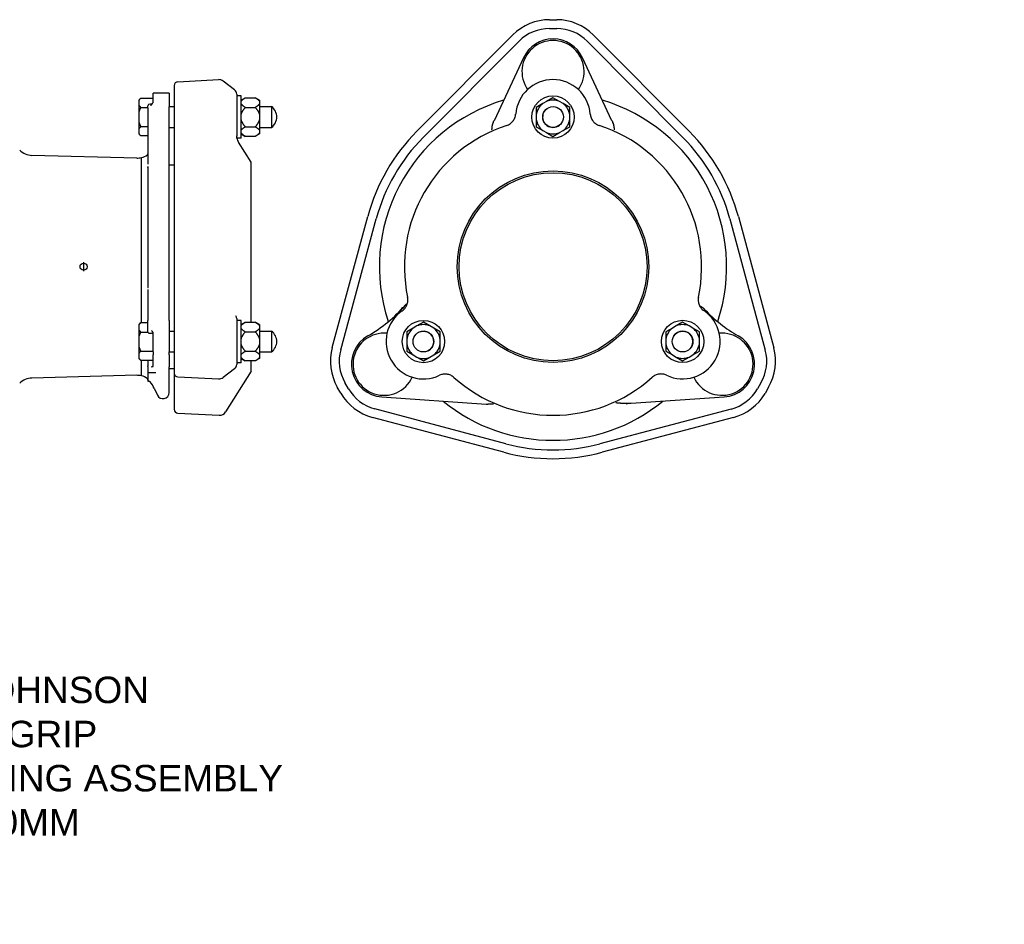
# Model space of a CAD drawing. Header units: millimetres. Extents: x 287 to 4370, y 26 to 844.
# Tile 4 of 5: x 750 to 1308, y 26 to 538. Entities that reach past the tile are written whole.
import ezdxf

# ---------------------------------------------------------------- set-up
doc = ezdxf.new("R2010")
doc.units = ezdxf.units.MM
for name, color, linetype in [('DETAIL', 2, 'Continuous'), ('ORIGIN', 6, 'Continuous'), ('TEXT', 7, 'Continuous')]:
    doc.layers.add(name, color=color, linetype=linetype)
doc.styles.add('fastrack', font='ARIAL.TTF')

msp = doc.modelspace()

# ---------------------------------------------------------------- linework, layer by layer
at = {"layer": 'DETAIL'}
for p, q in [((1050.06, 537.89), (1054.06, 537.89)), ((1050.06, 532.89), (1054.06, 532.89)), ((974.94, 474.75), (1029.21, 529.24)), ((978.48, 471.23), (1032.75, 525.71)), ((1071.36, 525.69), (1125.58, 471.15)), ((1074.9, 529.21), (1129.12, 474.68)), ((1035.23, 516.32), (1018.6, 480.67)), ((1085.38, 480.67), (1068.76, 516.32)), ((839.42, 502.74), (862.5, 503.95)), ((871.64, 498.12), (865.14, 503.12)), ((837.43, 500.63), (837.43, 477.03)), ((817.57, 492.53), (818.57, 493.53)), ((817.57, 492.29), (817.57, 492.53)), ((817.57, 489.4), (817.57, 492.29)), ((818.57, 493.53), (825.57, 493.53)), ((825.57, 491.57), (825.57, 496.24)), ((834.57, 496.24), (825.57, 496.24)), ((834.57, 496.24), (834.57, 488.45)), ((872.81, 495.75), (872.81, 472)), ((875.31, 494.75), (872.81, 494.75)), ((875.31, 470.75), (875.31, 494.75)), ((875.31, 492.31), (877.71, 493.7)), ((877.71, 493.7), (883.36, 493.7)), ((885.76, 492.31), (883.36, 493.7)), ((885.76, 492.31), (885.76, 491.58)), ((885.76, 491.58), (885.76, 490.34)), ((1048.31, 491.58), (1046.15, 490.34)), ((1051.97, 493.7), (1048.31, 491.58)), ((1055.63, 491.58), (1051.97, 493.7)), ((1057.79, 490.34), (1055.63, 491.58)), ((817.57, 485.68), (817.57, 489.4)), ((817.57, 479.89), (817.57, 485.68)), ((818.57, 488.16), (822.57, 488.16)), ((822.57, 488.83), (822.57, 489.09)), ((822.57, 488.02), (822.57, 488.83)), ((822.57, 488.02), (822.57, 457.26)), ((824.07, 490.09), (823.57, 490.09)), ((834.57, 488.66), (837.43, 488.66)), ((834.57, 467.72), (834.57, 488.45)), ((877.71, 488.22), (883.36, 488.22)), ((885.76, 490.34), (885.76, 483.99)), ((885.76, 488.66), (892.57, 488.66)), ((892.57, 488.66), (892.57, 476.91)), ((1046.15, 490.34), (1042.49, 488.22)), ((1042.49, 488.22), (1042.49, 483.99)), ((1061.45, 488.22), (1057.79, 490.34)), ((1061.45, 483.99), (1061.45, 488.22)), ((817.57, 476.17), (817.57, 479.89)), ((885.76, 483.99), (885.76, 481.5)), ((885.76, 481.5), (885.76, 475.16)), ((1042.49, 483.99), (1042.49, 481.5)), ((1042.49, 481.5), (1042.49, 477.27)), ((1061.45, 481.5), (1061.45, 483.99)), ((1061.45, 477.27), (1061.45, 481.5)), ((817.57, 473.27), (817.57, 476.17)), ((818.57, 477.41), (822.57, 477.41)), ((834.57, 476.91), (837.43, 476.91)), ((837.43, 477.03), (837.43, 373.13)), ((877.71, 477.27), (883.36, 477.27)), ((885.76, 476.91), (892.57, 476.91)), ((885.76, 475.16), (885.76, 473.91)), ((1018.04, 479.45), (1017.85, 479.06)), ((1042.49, 477.27), (1046.15, 475.16)), ((1046.15, 475.16), (1048.31, 473.91)), ((1055.63, 473.91), (1057.79, 475.16)), ((1057.79, 475.16), (1061.45, 477.27)), ((1086.13, 479.06), (1085.95, 479.45)), ((817.57, 473.03), (817.57, 473.27)), ((817.57, 473.03), (818.57, 472.03)), ((822.57, 472.03), (818.57, 472.03)), ((875.31, 470.75), (872.99, 470.75)), ((875.31, 473.18), (877.71, 471.8)), ((883.36, 471.8), (877.71, 471.8)), ((885.76, 473.18), (883.36, 471.8)), ((885.76, 473.91), (885.76, 473.18)), ((1048.31, 473.91), (1051.97, 471.8)), ((1051.97, 471.8), (1055.63, 473.91)), ((834.57, 464.53), (834.57, 467.72)), ((834.57, 379.79), (834.57, 464.53)), ((880.94, 457.24), (873.93, 468.46)), ((816.22, 459.53), (756.72, 461.06)), ((818.9, 366.34), (818.9, 459.79)), ((822.57, 457.26), (822.57, 456.08)), ((822.68, 386.27), (822.68, 454.63)), ((834.57, 455.75), (837.43, 455.75)), ((881.09, 366.55), (881.09, 456.71)), ((926.9, 352.23), (947.02, 426.45)), ((931.72, 350.92), (951.85, 425.15)), ((1152.17, 425.05), (1172.21, 350.81)), ((1156.99, 426.35), (1177.04, 352.11)), ((822.57, 385.17), (822.57, 384.63)), ((822.57, 384.63), (822.57, 367.51)), ((834.57, 376.75), (834.57, 379.79)), ((834.57, 367.59), (834.57, 376.75)), ((837.43, 373.13), (837.43, 337.72)), ((872.81, 368.6), (872.81, 342.6)), ((817.57, 365.34), (818.57, 366.34)), ((817.57, 365.1), (817.57, 365.34)), ((817.57, 362.2), (817.57, 365.1)), ((818.57, 366.34), (822.57, 366.34)), ((822.57, 361.79), (822.57, 367.51)), ((834.57, 367.59), (834.57, 349.74)), ((875.31, 367.6), (872.81, 367.6)), ((875.31, 343.6), (875.31, 367.6)), ((875.31, 365.17), (877.71, 366.55)), ((877.71, 366.55), (883.36, 366.55)), ((881.09, 366.59), (883.36, 366.59)), ((885.76, 365.21), (883.36, 366.59)), ((885.76, 365.17), (883.36, 366.55)), ((885.76, 365.21), (885.76, 365.17)), ((885.76, 365.17), (885.76, 364.44)), ((885.76, 364.44), (885.76, 363.19)), ((885.76, 363.19), (885.76, 356.85)), ((972.79, 363.19), (969.13, 361.08)), ((974.94, 364.44), (972.79, 363.19)), ((978.61, 366.55), (974.94, 364.44)), ((982.27, 364.44), (978.61, 366.55)), ((984.43, 363.19), (982.27, 364.44)), ((988.09, 361.08), (984.43, 363.19)), ((1119.58, 363.23), (1115.92, 361.12)), ((1121.74, 364.48), (1119.58, 363.23)), ((1125.4, 366.59), (1121.74, 364.48)), ((1129.06, 364.48), (1125.4, 366.59)), ((1131.22, 363.23), (1129.06, 364.48)), ((1134.88, 361.12), (1131.22, 363.23)), ((817.57, 358.48), (817.57, 362.2)), ((817.57, 352.69), (817.57, 358.48)), ((818.57, 360.96), (822.57, 360.96)), ((822.57, 360.98), (822.57, 361.79)), ((823.12, 360.43), (824.57, 360.43)), ((825.57, 349.74), (825.57, 360.13)), ((834.57, 361.46), (837.43, 361.46)), ((877.71, 361.08), (883.36, 361.08)), ((885.76, 361.5), (892.57, 361.5)), ((885.76, 361.46), (892.57, 361.46)), ((892.57, 361.5), (892.57, 361.46)), ((892.57, 361.46), (892.57, 349.71)), ((969.13, 361.08), (969.13, 356.85)), ((988.09, 356.85), (988.09, 361.08)), ((1115.92, 361.12), (1115.92, 356.89)), ((1134.88, 356.89), (1134.88, 361.12)), ((817.57, 348.97), (817.57, 352.69)), ((885.76, 356.85), (885.76, 354.36)), ((885.76, 354.36), (885.76, 348.01)), ((969.13, 356.85), (969.13, 354.36)), ((969.13, 354.36), (969.13, 350.13)), ((988.09, 354.36), (988.09, 356.85)), ((988.09, 350.13), (988.09, 354.36)), ((1115.92, 356.89), (1115.92, 354.4)), ((1115.92, 354.4), (1115.92, 350.17)), ((1134.88, 354.4), (1134.88, 356.89)), ((1134.88, 350.17), (1134.88, 354.4)), ((817.57, 346.08), (817.57, 348.97)), ((817.57, 345.84), (817.57, 346.08)), ((817.57, 345.84), (818.57, 344.84)), ((818.57, 350.21), (825.57, 350.21)), ((825.57, 349.74), (825.57, 348.01)), ((825.57, 341.7), (825.57, 348.01)), ((834.57, 348.01), (834.57, 349.74)), ((834.57, 349.71), (837.43, 349.71)), ((834.57, 348.01), (834.57, 341.33)), ((875.31, 346.04), (877.71, 344.65)), ((877.71, 350.13), (883.36, 350.13)), ((885.76, 346.04), (883.36, 344.65)), ((885.76, 349.71), (892.57, 349.71)), ((885.76, 348.01), (885.76, 346.77)), ((885.76, 346.77), (885.76, 346.04)), ((969.13, 350.13), (972.79, 348.01)), ((972.79, 348.01), (974.94, 346.77)), ((974.94, 346.77), (978.61, 344.65)), ((978.61, 344.65), (982.27, 346.77)), ((982.27, 346.77), (984.43, 348.01)), ((984.43, 348.01), (988.09, 350.13)), ((1115.92, 350.17), (1119.58, 348.05)), ((1119.58, 348.05), (1121.74, 346.81)), ((1121.74, 346.81), (1125.4, 344.69)), ((1125.4, 344.69), (1129.06, 346.81)), ((1129.06, 346.81), (1131.22, 348.05)), ((1131.22, 348.05), (1134.88, 350.17)), ((825.51, 344.84), (818.57, 344.84)), ((818.9, 336.2), (818.9, 344.84)), ((822.57, 344.84), (822.57, 341.9)), ((822.57, 341.46), (822.57, 341.9)), ((822.57, 341.43), (822.57, 341.46)), ((822.57, 341.43), (822.57, 337.92)), ((834.57, 338.03), (834.57, 341.33)), ((834.57, 340.25), (837.43, 340.25)), ((871.64, 340.23), (865.14, 335.23)), ((875.31, 343.6), (872.81, 343.6)), ((883.36, 344.65), (877.71, 344.65)), ((881.09, 339.29), (881.09, 344.65)), ((816.22, 336.47), (756.72, 334.93)), ((822.57, 337.92), (822.57, 333.29)), ((826.95, 337.82), (822.67, 337.82)), ((834.57, 336.4), (834.57, 338.03)), ((834.57, 326.75), (834.57, 336.4)), ((837.43, 337.72), (837.43, 317.16)), ((839.42, 335.61), (862.5, 334.41)), ((880.94, 338.76), (866.53, 315.7)), ((823.04, 333.19), (822.67, 333.19)), ((826.06, 329.17), (827.88, 325.27)), ((931.81, 326.38), (929.81, 329.84)), ((936.14, 328.88), (934.14, 332.34)), ((1169.78, 332.22), (1167.78, 328.76)), ((1174.11, 329.72), (1172.11, 326.26)), ((955.01, 324.29), (1014.08, 320.16)), ((1096.26, 320.61), (1148.98, 324.29)), ((1014.08, 320.16), (1015.15, 320.09)), ((1093.42, 320.41), (1094.13, 320.46)), ((839.42, 315.06), (862.93, 313.83)), ((1024.05, 292.89), (949.73, 312.65)), ((1025.33, 297.72), (951.01, 317.48)), ((1152.89, 317.38), (1078.56, 297.69)), ((1154.17, 312.55), (1079.84, 292.86))]:
    msp.add_line(p, q, dxfattribs=at)
at = {"layer": 'DETAIL', "flags": 128}
for points in [[(817.57, 492.29), (817.6, 492.34), (817.63, 492.39), (817.66, 492.44), (817.69, 492.49), (817.73, 492.54), (817.76, 492.59), (817.8, 492.64), (817.84, 492.69), (817.87, 492.74), (817.91, 492.79), (817.95, 492.85), (817.99, 492.9), (818.04, 492.95), (818.08, 493), (818.12, 493.05), (818.17, 493.1), (818.21, 493.16), (818.26, 493.21), (818.31, 493.26), (818.36, 493.32), (818.41, 493.37), (818.46, 493.42), (818.52, 493.48), (818.57, 493.53)], [(824.07, 489.32), (824.14, 489.39), (824.22, 489.46), (824.3, 489.53), (824.38, 489.61), (824.46, 489.68), (824.54, 489.76), (824.62, 489.84), (824.7, 489.92), (824.78, 490.01), (824.86, 490.09), (824.93, 490.18), (825.01, 490.27), (825.08, 490.36), (825.15, 490.46), (825.22, 490.56), (825.29, 490.67), (825.35, 490.77), (825.4, 490.89), (825.45, 491), (825.49, 491.11), (825.53, 491.23), (825.55, 491.35), (825.56, 491.46), (825.57, 491.57)], [(875.31, 491.58), (875.35, 491.67), (875.4, 491.75), (875.45, 491.83), (875.5, 491.92), (875.56, 492), (875.63, 492.09), (875.7, 492.17), (875.77, 492.26), (875.86, 492.34), (875.94, 492.43), (876.03, 492.52), (876.13, 492.6), (876.23, 492.69), (876.34, 492.78), (876.45, 492.87), (876.57, 492.96), (876.69, 493.05), (876.82, 493.14), (876.95, 493.23), (877.09, 493.32), (877.24, 493.41), (877.39, 493.51), (877.55, 493.6), (877.71, 493.7)], [(883.36, 493.7), (883.52, 493.6), (883.68, 493.51), (883.83, 493.41), (883.98, 493.32), (884.12, 493.23), (884.25, 493.14), (884.38, 493.05), (884.5, 492.96), (884.62, 492.87), (884.73, 492.78), (884.84, 492.69), (884.94, 492.6), (885.04, 492.52), (885.13, 492.43), (885.22, 492.34), (885.3, 492.26), (885.37, 492.17), (885.44, 492.09), (885.51, 492), (885.57, 491.92), (885.62, 491.83), (885.67, 491.75), (885.72, 491.67), (885.76, 491.58)], [(818.57, 488.16), (818.52, 488.21), (818.46, 488.27), (818.41, 488.32), (818.36, 488.37), (818.31, 488.43), (818.26, 488.48), (818.21, 488.53), (818.17, 488.58), (818.12, 488.64), (818.08, 488.69), (818.04, 488.74), (817.99, 488.79), (817.95, 488.84), (817.91, 488.89), (817.87, 488.95), (817.84, 489), (817.8, 489.05), (817.76, 489.1), (817.73, 489.15), (817.69, 489.2), (817.66, 489.25), (817.63, 489.3), (817.6, 489.35), (817.57, 489.4)], [(817.57, 485.68), (817.6, 485.78), (817.63, 485.88), (817.66, 485.98), (817.69, 486.08), (817.73, 486.18), (817.76, 486.28), (817.8, 486.38), (817.84, 486.48), (817.87, 486.58), (817.91, 486.68), (817.95, 486.78), (817.99, 486.89), (818.04, 486.99), (818.08, 487.09), (818.12, 487.2), (818.17, 487.3), (818.21, 487.41), (818.26, 487.51), (818.31, 487.62), (818.36, 487.73), (818.41, 487.83), (818.46, 487.94), (818.52, 488.05), (818.57, 488.16)], [(877.71, 488.22), (877.55, 488.32), (877.39, 488.41), (877.24, 488.51), (877.09, 488.6), (876.95, 488.69), (876.82, 488.78), (876.69, 488.87), (876.57, 488.96), (876.45, 489.05), (876.34, 489.14), (876.23, 489.23), (876.13, 489.32), (876.03, 489.4), (875.94, 489.49), (875.86, 489.58), (875.77, 489.66), (875.7, 489.75), (875.63, 489.83), (875.56, 489.92), (875.5, 490), (875.45, 490.09), (875.4, 490.17), (875.35, 490.25), (875.31, 490.34)], [(875.31, 483.99), (875.35, 484.16), (875.4, 484.33), (875.45, 484.5), (875.5, 484.67), (875.56, 484.83), (875.63, 485), (875.7, 485.17), (875.77, 485.34), (875.86, 485.52), (875.94, 485.69), (876.03, 485.86), (876.13, 486.04), (876.23, 486.21), (876.34, 486.39), (876.45, 486.56), (876.57, 486.74), (876.69, 486.92), (876.82, 487.1), (876.95, 487.28), (877.09, 487.47), (877.24, 487.65), (877.39, 487.84), (877.55, 488.03), (877.71, 488.22)], [(885.76, 490.34), (885.72, 490.25), (885.67, 490.17), (885.62, 490.09), (885.57, 490), (885.51, 489.92), (885.44, 489.83), (885.37, 489.75), (885.3, 489.66), (885.22, 489.58), (885.13, 489.49), (885.04, 489.4), (884.94, 489.32), (884.84, 489.23), (884.73, 489.14), (884.62, 489.05), (884.5, 488.96), (884.38, 488.87), (884.25, 488.78), (884.12, 488.69), (883.98, 488.6), (883.83, 488.51), (883.68, 488.41), (883.52, 488.32), (883.36, 488.22)], [(883.36, 488.22), (883.52, 488.03), (883.68, 487.84), (883.83, 487.65), (883.98, 487.47), (884.12, 487.28), (884.25, 487.1), (884.38, 486.92), (884.5, 486.74), (884.62, 486.56), (884.73, 486.39), (884.84, 486.21), (884.94, 486.04), (885.04, 485.86), (885.13, 485.69), (885.22, 485.52), (885.3, 485.34), (885.37, 485.17), (885.44, 485), (885.51, 484.83), (885.57, 484.67), (885.62, 484.5), (885.67, 484.33), (885.72, 484.16), (885.76, 483.99)], [(818.57, 477.41), (818.52, 477.52), (818.46, 477.62), (818.41, 477.73), (818.36, 477.84), (818.31, 477.94), (818.26, 478.05), (818.21, 478.16), (818.17, 478.26), (818.12, 478.37), (818.08, 478.47), (818.04, 478.57), (817.99, 478.68), (817.95, 478.78), (817.91, 478.88), (817.87, 478.98), (817.84, 479.08), (817.8, 479.19), (817.76, 479.29), (817.73, 479.39), (817.69, 479.49), (817.66, 479.59), (817.63, 479.69), (817.6, 479.79), (817.57, 479.89)], [(877.71, 477.27), (877.55, 477.46), (877.39, 477.65), (877.24, 477.84), (877.09, 478.03), (876.95, 478.21), (876.82, 478.39), (876.69, 478.57), (876.57, 478.75), (876.45, 478.93), (876.34, 479.11), (876.23, 479.28), (876.13, 479.46), (876.03, 479.63), (875.94, 479.81), (875.86, 479.98), (875.77, 480.15), (875.7, 480.32), (875.63, 480.49), (875.56, 480.66), (875.5, 480.83), (875.45, 481), (875.4, 481.17), (875.35, 481.33), (875.31, 481.5)], [(885.76, 481.5), (885.72, 481.33), (885.67, 481.17), (885.62, 481), (885.57, 480.83), (885.51, 480.66), (885.44, 480.49), (885.37, 480.32), (885.3, 480.15), (885.22, 479.98), (885.13, 479.81), (885.04, 479.63), (884.94, 479.46), (884.84, 479.28), (884.73, 479.11), (884.62, 478.93), (884.5, 478.75), (884.38, 478.57), (884.25, 478.39), (884.12, 478.21), (883.98, 478.03), (883.83, 477.84), (883.68, 477.65), (883.52, 477.46), (883.36, 477.27)], [(1017.96, 479.1), (1017.98, 479.17), (1018.01, 479.23), (1018.03, 479.3), (1018.06, 479.36), (1018.08, 479.43), (1018.1, 479.49), (1018.13, 479.55), (1018.15, 479.62), (1018.18, 479.68), (1018.2, 479.75), (1018.23, 479.81), (1018.26, 479.88), (1018.28, 479.94), (1018.31, 480.01), (1018.34, 480.07), (1018.37, 480.14), (1018.39, 480.2), (1018.42, 480.27), (1018.45, 480.33), (1018.48, 480.4), (1018.51, 480.47), (1018.54, 480.53), (1018.57, 480.6), (1018.6, 480.67)], [(1025.79, 477.99), (1026.29, 478.18), (1026.79, 478.4), (1027.26, 478.66), (1027.72, 478.96), (1028.15, 479.28), (1028.55, 479.64), (1028.93, 480.03), (1029.28, 480.44), (1029.6, 480.87), (1029.89, 481.33), (1030.14, 481.81), (1030.35, 482.31), (1030.53, 482.82), (1030.67, 483.34), (1030.77, 483.87), (1030.83, 484.41)], [(1073.11, 484.42), (1073.17, 483.88), (1073.27, 483.35), (1073.41, 482.83), (1073.59, 482.32), (1073.81, 481.82), (1074.06, 481.34), (1074.34, 480.88), (1074.66, 480.45), (1075.01, 480.03), (1075.39, 479.65), (1075.8, 479.29), (1076.23, 478.97), (1076.68, 478.67), (1077.16, 478.41), (1077.65, 478.19), (1078.16, 478.01)], [(1085.38, 480.67), (1085.41, 480.6), (1085.44, 480.53), (1085.47, 480.47), (1085.5, 480.4), (1085.53, 480.33), (1085.56, 480.27), (1085.59, 480.2), (1085.62, 480.14), (1085.65, 480.07), (1085.68, 480.01), (1085.7, 479.94), (1085.73, 479.88), (1085.76, 479.81), (1085.78, 479.75), (1085.81, 479.68), (1085.83, 479.62), (1085.86, 479.55), (1085.88, 479.49), (1085.91, 479.43), (1085.93, 479.36), (1085.95, 479.3), (1085.98, 479.23), (1086, 479.17), (1086.02, 479.1)], [(817.57, 476.17), (817.6, 476.22), (817.63, 476.27), (817.66, 476.32), (817.69, 476.37), (817.73, 476.42), (817.76, 476.47), (817.8, 476.52), (817.84, 476.57), (817.87, 476.62), (817.91, 476.67), (817.95, 476.72), (817.99, 476.77), (818.04, 476.82), (818.08, 476.88), (818.12, 476.93), (818.17, 476.98), (818.21, 477.03), (818.26, 477.08), (818.31, 477.14), (818.36, 477.19), (818.41, 477.24), (818.46, 477.3), (818.52, 477.35), (818.57, 477.41)], [(875.31, 475.16), (875.35, 475.24), (875.4, 475.33), (875.45, 475.41), (875.5, 475.49), (875.56, 475.58), (875.63, 475.66), (875.7, 475.75), (875.77, 475.83), (875.86, 475.92), (875.94, 476.01), (876.03, 476.09), (876.13, 476.18), (876.23, 476.27), (876.34, 476.35), (876.45, 476.44), (876.57, 476.53), (876.69, 476.62), (876.82, 476.71), (876.95, 476.8), (877.09, 476.9), (877.24, 476.99), (877.39, 477.08), (877.55, 477.18), (877.71, 477.27)], [(883.36, 477.27), (883.52, 477.18), (883.68, 477.08), (883.83, 476.99), (883.98, 476.9), (884.12, 476.8), (884.25, 476.71), (884.38, 476.62), (884.5, 476.53), (884.62, 476.44), (884.73, 476.35), (884.84, 476.27), (884.94, 476.18), (885.04, 476.09), (885.13, 476.01), (885.22, 475.92), (885.3, 475.83), (885.37, 475.75), (885.44, 475.66), (885.51, 475.58), (885.57, 475.49), (885.62, 475.41), (885.67, 475.33), (885.72, 475.24), (885.76, 475.16)], [(1017.43, 475.56), (1017.42, 475.68), (1017.42, 475.79), (1017.42, 475.91), (1017.42, 476.03), (1017.42, 476.15), (1017.43, 476.27), (1017.43, 476.39), (1017.44, 476.51), (1017.45, 476.63), (1017.46, 476.75), (1017.47, 476.87), (1017.49, 477), (1017.5, 477.12), (1017.52, 477.24), (1017.54, 477.37), (1017.56, 477.49), (1017.58, 477.62), (1017.6, 477.74), (1017.63, 477.87), (1017.66, 477.99), (1017.68, 478.12), (1017.71, 478.25), (1017.74, 478.37), (1017.78, 478.5)], [(1017.77, 478.5), (1017.78, 478.52), (1017.79, 478.55), (1017.8, 478.58), (1017.8, 478.6), (1017.81, 478.63), (1017.82, 478.65), (1017.82, 478.68), (1017.83, 478.7), (1017.84, 478.73), (1017.85, 478.75), (1017.85, 478.78), (1017.86, 478.81), (1017.87, 478.83), (1017.88, 478.86), (1017.89, 478.88), (1017.89, 478.91), (1017.9, 478.93), (1017.91, 478.96), (1017.92, 478.98), (1017.93, 479.01), (1017.94, 479.03), (1017.94, 479.06), (1017.95, 479.08), (1017.96, 479.1)], [(1086.02, 479.1), (1086.03, 479.08), (1086.04, 479.05), (1086.05, 479.03), (1086.06, 479), (1086.07, 478.98), (1086.07, 478.95), (1086.08, 478.93), (1086.09, 478.9), (1086.1, 478.87), (1086.11, 478.85), (1086.12, 478.82), (1086.12, 478.8), (1086.13, 478.77), (1086.14, 478.75), (1086.15, 478.72), (1086.15, 478.7), (1086.16, 478.67), (1086.17, 478.65), (1086.18, 478.62), (1086.18, 478.6), (1086.19, 478.57), (1086.2, 478.55), (1086.2, 478.52), (1086.21, 478.5)], [(1086.21, 478.5), (1086.24, 478.37), (1086.27, 478.24), (1086.3, 478.11), (1086.33, 477.98), (1086.36, 477.85), (1086.39, 477.72), (1086.41, 477.59), (1086.43, 477.47), (1086.45, 477.34), (1086.47, 477.21), (1086.49, 477.09), (1086.5, 476.96), (1086.52, 476.84), (1086.53, 476.72), (1086.54, 476.59), (1086.55, 476.47), (1086.56, 476.35), (1086.56, 476.24), (1086.56, 476.12), (1086.57, 476.01), (1086.57, 475.89), (1086.56, 475.78), (1086.56, 475.67), (1086.56, 475.56)], [(818.57, 472.03), (818.52, 472.09), (818.46, 472.14), (818.41, 472.19), (818.36, 472.25), (818.31, 472.3), (818.26, 472.35), (818.21, 472.41), (818.17, 472.46), (818.12, 472.51), (818.08, 472.56), (818.04, 472.62), (817.99, 472.67), (817.95, 472.72), (817.91, 472.77), (817.87, 472.82), (817.84, 472.87), (817.8, 472.92), (817.76, 472.97), (817.73, 473.02), (817.69, 473.07), (817.66, 473.12), (817.63, 473.17), (817.6, 473.22), (817.57, 473.27)], [(872.99, 470.75), (872.99, 470.75), (872.99, 470.76), (872.98, 470.77), (872.98, 470.79), (872.97, 470.81), (872.97, 470.84), (872.96, 470.87), (872.95, 470.91), (872.94, 470.95), (872.93, 471), (872.92, 471.05), (872.91, 471.1), (872.9, 471.17), (872.89, 471.23), (872.87, 471.3), (872.86, 471.38), (872.85, 471.46), (872.84, 471.54), (872.83, 471.63), (872.83, 471.73), (872.82, 471.82), (872.81, 471.93), (872.81, 472.03), (872.81, 472.15)], [(877.71, 471.8), (877.55, 471.89), (877.39, 471.99), (877.24, 472.08), (877.09, 472.17), (876.95, 472.27), (876.82, 472.36), (876.69, 472.45), (876.57, 472.54), (876.45, 472.63), (876.34, 472.72), (876.23, 472.8), (876.13, 472.89), (876.03, 472.98), (875.94, 473.06), (875.86, 473.15), (875.77, 473.24), (875.7, 473.32), (875.63, 473.41), (875.56, 473.49), (875.5, 473.58), (875.45, 473.66), (875.4, 473.74), (875.35, 473.83), (875.31, 473.91)], [(885.76, 473.91), (885.72, 473.83), (885.67, 473.74), (885.62, 473.66), (885.57, 473.58), (885.51, 473.49), (885.44, 473.41), (885.37, 473.32), (885.3, 473.24), (885.22, 473.15), (885.13, 473.06), (885.04, 472.98), (884.94, 472.89), (884.84, 472.8), (884.73, 472.72), (884.62, 472.63), (884.5, 472.54), (884.38, 472.45), (884.25, 472.36), (884.12, 472.27), (883.98, 472.17), (883.83, 472.08), (883.68, 471.99), (883.52, 471.89), (883.36, 471.8)], [(822.46, 461.72), (822.49, 461.78), (822.5, 461.8), (822.51, 461.81), (822.51, 461.82), (822.52, 461.83), (822.54, 461.87), (822.56, 461.93), (822.57, 462.01)], [(822.39, 454.31), (822.38, 454.3), (822.38, 454.3), (822.37, 454.29), (822.36, 454.28), (822.36, 454.28), (822.35, 454.27), (822.34, 454.26), (822.34, 454.26), (822.33, 454.25), (822.32, 454.24), (822.32, 454.24), (822.31, 454.23), (822.3, 454.22), (822.29, 454.22), (822.29, 454.21), (822.28, 454.21), (822.27, 454.2), (822.27, 454.19), (822.26, 454.19), (822.25, 454.18), (822.25, 454.18), (822.24, 454.18), (822.23, 454.17), (822.22, 454.17)], [(822.57, 454.52), (822.56, 454.51), (822.56, 454.5), (822.55, 454.49), (822.54, 454.48), (822.53, 454.48), (822.53, 454.47), (822.52, 454.46), (822.51, 454.45), (822.51, 454.44), (822.5, 454.43), (822.49, 454.43), (822.48, 454.42), (822.48, 454.41), (822.47, 454.4), (822.46, 454.39), (822.45, 454.38), (822.45, 454.37), (822.44, 454.36), (822.43, 454.36), (822.42, 454.35), (822.41, 454.34), (822.41, 454.33), (822.4, 454.32), (822.39, 454.31)], [(822.68, 454.63), (822.68, 454.63), (822.68, 454.63), (822.67, 454.63), (822.67, 454.63), (822.67, 454.63), (822.66, 454.62), (822.66, 454.62), (822.65, 454.61), (822.65, 454.61), (822.65, 454.6), (822.64, 454.6), (822.64, 454.59), (822.63, 454.59), (822.63, 454.58), (822.62, 454.58), (822.62, 454.57), (822.61, 454.56), (822.6, 454.56), (822.6, 454.55), (822.59, 454.54), (822.59, 454.54), (822.58, 454.53), (822.58, 454.52), (822.57, 454.52)], [(822.22, 386.46), (822.23, 386.46), (822.23, 386.46), (822.23, 386.46), (822.23, 386.46), (822.23, 386.46), (822.24, 386.46), (822.24, 386.46), (822.24, 386.46), (822.24, 386.46), (822.25, 386.46), (822.25, 386.46), (822.25, 386.46), (822.25, 386.46), (822.25, 386.46), (822.26, 386.46), (822.26, 386.46), (822.26, 386.45), (822.26, 386.45), (822.26, 386.45), (822.27, 386.45), (822.27, 386.45), (822.27, 386.45), (822.27, 386.45), (822.27, 386.45)], [(822.27, 386.45), (822.29, 386.44), (822.3, 386.43), (822.32, 386.43), (822.33, 386.42), (822.34, 386.41), (822.36, 386.41), (822.37, 386.4), (822.38, 386.39), (822.4, 386.39), (822.41, 386.38), (822.42, 386.37), (822.44, 386.37), (822.45, 386.36), (822.46, 386.35), (822.47, 386.35), (822.49, 386.34), (822.5, 386.33), (822.51, 386.33), (822.52, 386.32), (822.53, 386.32), (822.54, 386.31), (822.55, 386.31), (822.56, 386.3), (822.57, 386.3)], [(822.57, 386.3), (822.58, 386.29), (822.59, 386.29), (822.59, 386.29), (822.6, 386.28), (822.61, 386.28), (822.61, 386.28), (822.62, 386.27), (822.63, 386.27), (822.63, 386.27), (822.64, 386.27), (822.64, 386.27), (822.65, 386.26), (822.65, 386.26), (822.66, 386.26), (822.66, 386.26), (822.66, 386.26), (822.67, 386.26), (822.67, 386.26), (822.67, 386.26), (822.67, 386.26), (822.68, 386.26), (822.68, 386.27), (822.68, 386.27), (822.68, 386.27)], [(966.59, 373.07), (967.03, 373.4), (967.43, 373.75), (967.82, 374.13), (968.17, 374.54), (968.49, 374.98), (968.78, 375.43), (969.04, 375.91), (969.26, 376.41), (969.44, 376.91), (969.58, 377.44), (969.69, 377.97), (969.75, 378.5), (969.78, 379.04), (969.77, 379.58), (969.71, 380.12), (969.62, 380.65)], [(1134.37, 380.69), (1134.28, 380.16), (1134.23, 379.62), (1134.22, 379.08), (1134.24, 378.54), (1134.31, 378.01), (1134.42, 377.48), (1134.56, 376.95), (1134.74, 376.44), (1134.96, 375.95), (1135.22, 375.47), (1135.51, 375.02), (1135.83, 374.58), (1136.18, 374.17), (1136.56, 373.79), (1136.97, 373.44), (1137.41, 373.12)], [(964.13, 371.76), (964.26, 371.89), (964.38, 372.01), (964.5, 372.14), (964.63, 372.28), (964.75, 372.41), (964.87, 372.55), (964.99, 372.68), (965.1, 372.82), (965.22, 372.96), (965.33, 373.09), (965.45, 373.23), (965.56, 373.37), (965.67, 373.51), (965.78, 373.65), (965.88, 373.79), (965.99, 373.93), (966.1, 374.07), (966.2, 374.21), (966.3, 374.35), (966.41, 374.49), (966.5, 374.63), (966.6, 374.77), (966.7, 374.91), (966.78, 375.05)], [(968.51, 376.41), (968.51, 376.4), (968.5, 376.39), (968.5, 376.39), (968.49, 376.38), (968.49, 376.37), (968.48, 376.37), (968.47, 376.36), (968.47, 376.35), (968.46, 376.35), (968.46, 376.34), (968.45, 376.33), (968.45, 376.33), (968.44, 376.32), (968.43, 376.32), (968.43, 376.31), (968.42, 376.3), (968.42, 376.3), (968.41, 376.29), (968.41, 376.28), (968.4, 376.28), (968.4, 376.27), (968.39, 376.26), (968.38, 376.26), (968.38, 376.25)], [(968.51, 376.41), (968.55, 376.45), (968.59, 376.49), (968.62, 376.52), (968.66, 376.56), (968.7, 376.6), (968.74, 376.64), (968.78, 376.67), (968.82, 376.71), (968.86, 376.74), (968.9, 376.77), (968.95, 376.81), (968.99, 376.84), (969.03, 376.87), (969.07, 376.9), (969.12, 376.93), (969.16, 376.96), (969.2, 376.98), (969.25, 377.01), (969.29, 377.04), (969.33, 377.06), (969.38, 377.09), (969.42, 377.11), (969.47, 377.14), (969.51, 377.16)], [(1135.04, 375.79), (1135.08, 375.78), (1135.13, 375.76), (1135.17, 375.75), (1135.21, 375.73), (1135.25, 375.72), (1135.29, 375.7), (1135.33, 375.68), (1135.38, 375.66), (1135.42, 375.65), (1135.46, 375.63), (1135.5, 375.61), (1135.54, 375.59), (1135.58, 375.57), (1135.62, 375.55), (1135.66, 375.53), (1135.71, 375.51), (1135.75, 375.49), (1135.79, 375.47), (1135.83, 375.45), (1135.87, 375.43), (1135.91, 375.41), (1135.95, 375.39), (1135.99, 375.37), (1136.03, 375.34)], [(1136.03, 375.34), (1136.06, 375.33), (1136.1, 375.31), (1136.13, 375.29), (1136.16, 375.27), (1136.2, 375.24), (1136.23, 375.22), (1136.26, 375.2), (1136.29, 375.18), (1136.33, 375.16), (1136.36, 375.14), (1136.39, 375.11), (1136.42, 375.09), (1136.46, 375.07), (1136.49, 375.04), (1136.52, 375.02), (1136.55, 374.99), (1136.59, 374.97), (1136.62, 374.94), (1136.66, 374.92), (1136.69, 374.89), (1136.72, 374.86), (1136.76, 374.83), (1136.79, 374.8), (1136.83, 374.77)], [(1136.83, 374.77), (1136.87, 374.74), (1136.91, 374.7), (1136.95, 374.67), (1136.99, 374.63), (1137.03, 374.6), (1137.07, 374.56), (1137.12, 374.52), (1137.16, 374.48), (1137.2, 374.45), (1137.24, 374.41), (1137.28, 374.37), (1137.32, 374.33), (1137.36, 374.29), (1137.4, 374.25), (1137.45, 374.21), (1137.49, 374.17), (1137.53, 374.13), (1137.57, 374.09), (1137.61, 374.05), (1137.65, 374.01), (1137.69, 373.96), (1137.73, 373.92), (1137.77, 373.88), (1137.81, 373.84)], [(1136.85, 374.87), (1136.86, 374.86), (1136.87, 374.84), (1136.88, 374.83), (1136.89, 374.82), (1136.9, 374.81), (1136.91, 374.8), (1136.92, 374.79), (1136.93, 374.78), (1136.94, 374.77), (1136.95, 374.76), (1136.96, 374.75), (1136.97, 374.74), (1136.98, 374.73), (1136.99, 374.72), (1137, 374.71), (1137.01, 374.7), (1137.02, 374.69), (1137.03, 374.67), (1137.04, 374.66), (1137.05, 374.65), (1137.06, 374.64), (1137.07, 374.63), (1137.08, 374.62), (1137.09, 374.61)], [(817.57, 365.1), (817.6, 365.15), (817.63, 365.2), (817.66, 365.25), (817.69, 365.3), (817.73, 365.35), (817.76, 365.4), (817.8, 365.45), (817.84, 365.5), (817.87, 365.55), (817.91, 365.6), (817.95, 365.65), (817.99, 365.7), (818.04, 365.75), (818.08, 365.81), (818.12, 365.86), (818.17, 365.91), (818.21, 365.96), (818.26, 366.02), (818.31, 366.07), (818.36, 366.12), (818.41, 366.18), (818.46, 366.23), (818.52, 366.28), (818.57, 366.34)], [(875.31, 364.44), (875.35, 364.52), (875.4, 364.61), (875.45, 364.69), (875.5, 364.77), (875.56, 364.86), (875.63, 364.94), (875.7, 365.03), (875.77, 365.11), (875.86, 365.2), (875.94, 365.29), (876.03, 365.37), (876.13, 365.46), (876.23, 365.55), (876.34, 365.63), (876.45, 365.72), (876.57, 365.81), (876.69, 365.9), (876.82, 365.99), (876.95, 366.08), (877.09, 366.18), (877.24, 366.27), (877.39, 366.36), (877.55, 366.46), (877.71, 366.55)], [(877.71, 361.08), (877.55, 361.17), (877.39, 361.27), (877.24, 361.36), (877.09, 361.46), (876.95, 361.55), (876.82, 361.64), (876.69, 361.73), (876.57, 361.82), (876.45, 361.91), (876.34, 362), (876.23, 362.08), (876.13, 362.17), (876.03, 362.26), (875.94, 362.35), (875.86, 362.43), (875.77, 362.52), (875.7, 362.6), (875.63, 362.69), (875.56, 362.77), (875.5, 362.86), (875.45, 362.94), (875.4, 363.03), (875.35, 363.11), (875.31, 363.19)], [(883.36, 366.59), (883.4, 366.57), (883.44, 366.55), (883.47, 366.53), (883.51, 366.5), (883.55, 366.48), (883.58, 366.46), (883.62, 366.44), (883.66, 366.42), (883.69, 366.39), (883.73, 366.37), (883.76, 366.35), (883.8, 366.33), (883.83, 366.31), (883.87, 366.29), (883.9, 366.27), (883.93, 366.24), (883.97, 366.22), (884, 366.2), (884.03, 366.18), (884.06, 366.16), (884.1, 366.14), (884.13, 366.12), (884.16, 366.1), (884.19, 366.07)], [(883.36, 366.55), (883.52, 366.46), (883.68, 366.36), (883.83, 366.27), (883.98, 366.18), (884.12, 366.08), (884.25, 365.99), (884.38, 365.9), (884.5, 365.81), (884.62, 365.72), (884.73, 365.63), (884.84, 365.55), (884.94, 365.46), (885.04, 365.37), (885.13, 365.29), (885.22, 365.2), (885.3, 365.11), (885.37, 365.03), (885.44, 364.94), (885.51, 364.86), (885.57, 364.77), (885.62, 364.69), (885.67, 364.61), (885.72, 364.52), (885.76, 364.44)], [(885.76, 363.19), (885.72, 363.11), (885.67, 363.03), (885.62, 362.94), (885.57, 362.86), (885.51, 362.77), (885.44, 362.69), (885.37, 362.6), (885.3, 362.52), (885.22, 362.43), (885.13, 362.35), (885.04, 362.26), (884.94, 362.17), (884.84, 362.08), (884.73, 362), (884.62, 361.91), (884.5, 361.82), (884.38, 361.73), (884.25, 361.64), (884.12, 361.55), (883.98, 361.46), (883.83, 361.36), (883.68, 361.27), (883.52, 361.17), (883.36, 361.08)], [(818.57, 360.96), (818.52, 361.02), (818.46, 361.07), (818.41, 361.13), (818.36, 361.18), (818.31, 361.23), (818.26, 361.28), (818.21, 361.34), (818.17, 361.39), (818.12, 361.44), (818.08, 361.49), (818.04, 361.55), (817.99, 361.6), (817.95, 361.65), (817.91, 361.7), (817.87, 361.75), (817.84, 361.8), (817.8, 361.85), (817.76, 361.9), (817.73, 361.95), (817.69, 362), (817.66, 362.05), (817.63, 362.1), (817.6, 362.15), (817.57, 362.2)], [(817.57, 358.48), (817.6, 358.58), (817.63, 358.68), (817.66, 358.78), (817.69, 358.88), (817.73, 358.98), (817.76, 359.08), (817.8, 359.18), (817.84, 359.28), (817.87, 359.39), (817.91, 359.49), (817.95, 359.59), (817.99, 359.69), (818.04, 359.8), (818.08, 359.9), (818.12, 360), (818.17, 360.11), (818.21, 360.21), (818.26, 360.32), (818.31, 360.42), (818.36, 360.53), (818.41, 360.64), (818.46, 360.75), (818.52, 360.85), (818.57, 360.96)], [(823.12, 360.43), (822.92, 360.46), (822.82, 360.5), (822.74, 360.56), (822.67, 360.64), (822.61, 360.74), (822.58, 360.86), (822.57, 360.98)], [(825.57, 360.13), (825.57, 360.23), (825.56, 360.32), (825.54, 360.41), (825.52, 360.51), (825.49, 360.6), (825.46, 360.69), (825.42, 360.77), (825.38, 360.86), (825.34, 360.94), (825.29, 361.01), (825.24, 361.09), (825.19, 361.16), (825.14, 361.22), (825.09, 361.29), (825.04, 361.35), (824.99, 361.41), (824.93, 361.47), (824.88, 361.52), (824.83, 361.58), (824.77, 361.63), (824.72, 361.68), (824.67, 361.73), (824.62, 361.78), (824.57, 361.83)], [(875.31, 356.85), (875.35, 357.02), (875.4, 357.18), (875.45, 357.35), (875.5, 357.52), (875.56, 357.69), (875.63, 357.86), (875.7, 358.03), (875.77, 358.2), (875.86, 358.37), (875.94, 358.54), (876.03, 358.72), (876.13, 358.89), (876.23, 359.07), (876.34, 359.24), (876.45, 359.42), (876.57, 359.6), (876.69, 359.78), (876.82, 359.96), (876.95, 360.14), (877.09, 360.32), (877.24, 360.51), (877.39, 360.7), (877.55, 360.89), (877.71, 361.08)], [(883.36, 361.08), (883.52, 360.89), (883.68, 360.7), (883.83, 360.51), (883.98, 360.32), (884.12, 360.14), (884.25, 359.96), (884.38, 359.78), (884.5, 359.6), (884.62, 359.42), (884.73, 359.24), (884.84, 359.07), (884.94, 358.89), (885.04, 358.72), (885.13, 358.54), (885.22, 358.37), (885.3, 358.2), (885.37, 358.03), (885.44, 357.86), (885.51, 357.69), (885.57, 357.52), (885.62, 357.35), (885.67, 357.18), (885.72, 357.02), (885.76, 356.85)], [(818.57, 350.21), (818.52, 350.32), (818.46, 350.43), (818.41, 350.54), (818.36, 350.64), (818.31, 350.75), (818.26, 350.86), (818.21, 350.96), (818.17, 351.07), (818.12, 351.17), (818.08, 351.28), (818.04, 351.38), (817.99, 351.48), (817.95, 351.58), (817.91, 351.69), (817.87, 351.79), (817.84, 351.89), (817.8, 351.99), (817.76, 352.09), (817.73, 352.19), (817.69, 352.29), (817.66, 352.39), (817.63, 352.49), (817.6, 352.59), (817.57, 352.69)], [(877.71, 350.13), (877.55, 350.32), (877.39, 350.51), (877.24, 350.7), (877.09, 350.88), (876.95, 351.07), (876.82, 351.25), (876.69, 351.43), (876.57, 351.61), (876.45, 351.79), (876.34, 351.96), (876.23, 352.14), (876.13, 352.32), (876.03, 352.49), (875.94, 352.66), (875.86, 352.83), (875.77, 353.01), (875.7, 353.18), (875.63, 353.35), (875.56, 353.52), (875.5, 353.68), (875.45, 353.85), (875.4, 354.02), (875.35, 354.19), (875.31, 354.36)], [(885.76, 354.36), (885.72, 354.19), (885.67, 354.02), (885.62, 353.85), (885.57, 353.68), (885.51, 353.52), (885.44, 353.35), (885.37, 353.18), (885.3, 353.01), (885.22, 352.83), (885.13, 352.66), (885.04, 352.49), (884.94, 352.32), (884.84, 352.14), (884.73, 351.96), (884.62, 351.79), (884.5, 351.61), (884.38, 351.43), (884.25, 351.25), (884.12, 351.07), (883.98, 350.88), (883.83, 350.7), (883.68, 350.51), (883.52, 350.32), (883.36, 350.13)], [(817.57, 348.97), (817.6, 349.02), (817.63, 349.07), (817.66, 349.12), (817.69, 349.17), (817.73, 349.22), (817.76, 349.27), (817.8, 349.32), (817.84, 349.37), (817.87, 349.42), (817.91, 349.48), (817.95, 349.53), (817.99, 349.58), (818.04, 349.63), (818.08, 349.68), (818.12, 349.73), (818.17, 349.79), (818.21, 349.84), (818.26, 349.89), (818.31, 349.94), (818.36, 350), (818.41, 350.05), (818.46, 350.1), (818.52, 350.16), (818.57, 350.21)], [(818.57, 344.84), (818.52, 344.89), (818.46, 344.95), (818.41, 345), (818.36, 345.05), (818.31, 345.11), (818.26, 345.16), (818.21, 345.21), (818.17, 345.26), (818.12, 345.32), (818.08, 345.37), (818.04, 345.42), (817.99, 345.47), (817.95, 345.52), (817.91, 345.57), (817.87, 345.63), (817.84, 345.68), (817.8, 345.73), (817.76, 345.78), (817.73, 345.83), (817.69, 345.88), (817.66, 345.93), (817.63, 345.98), (817.6, 346.03), (817.57, 346.08)], [(875.31, 348.01), (875.35, 348.1), (875.4, 348.18), (875.45, 348.27), (875.5, 348.35), (875.56, 348.43), (875.63, 348.52), (875.7, 348.6), (875.77, 348.69), (875.86, 348.78), (875.94, 348.86), (876.03, 348.95), (876.13, 349.03), (876.23, 349.12), (876.34, 349.21), (876.45, 349.3), (876.57, 349.39), (876.69, 349.48), (876.82, 349.57), (876.95, 349.66), (877.09, 349.75), (877.24, 349.84), (877.39, 349.94), (877.55, 350.03), (877.71, 350.13)], [(877.71, 344.65), (877.55, 344.75), (877.39, 344.84), (877.24, 344.94), (877.09, 345.03), (876.95, 345.12), (876.82, 345.21), (876.69, 345.3), (876.57, 345.39), (876.45, 345.48), (876.34, 345.57), (876.23, 345.66), (876.13, 345.75), (876.03, 345.83), (875.94, 345.92), (875.86, 346.01), (875.77, 346.09), (875.7, 346.18), (875.63, 346.26), (875.56, 346.35), (875.5, 346.43), (875.45, 346.52), (875.4, 346.6), (875.35, 346.68), (875.31, 346.77)], [(883.36, 350.13), (883.52, 350.03), (883.68, 349.94), (883.83, 349.84), (883.98, 349.75), (884.12, 349.66), (884.25, 349.57), (884.38, 349.48), (884.5, 349.39), (884.62, 349.3), (884.73, 349.21), (884.84, 349.12), (884.94, 349.03), (885.04, 348.95), (885.13, 348.86), (885.22, 348.78), (885.3, 348.69), (885.37, 348.6), (885.44, 348.52), (885.51, 348.43), (885.57, 348.35), (885.62, 348.27), (885.67, 348.18), (885.72, 348.1), (885.76, 348.01)], [(885.76, 346.77), (885.72, 346.68), (885.67, 346.6), (885.62, 346.52), (885.57, 346.43), (885.51, 346.35), (885.44, 346.26), (885.37, 346.18), (885.3, 346.09), (885.22, 346.01), (885.13, 345.92), (885.04, 345.83), (884.94, 345.75), (884.84, 345.66), (884.73, 345.57), (884.62, 345.48), (884.5, 345.39), (884.38, 345.3), (884.25, 345.21), (884.12, 345.12), (883.98, 345.03), (883.83, 344.94), (883.68, 344.84), (883.52, 344.75), (883.36, 344.65)], [(824.57, 341.36), (824.62, 341.37), (824.67, 341.37), (824.72, 341.38), (824.77, 341.39), (824.83, 341.4), (824.88, 341.4), (824.93, 341.41), (824.99, 341.42), (825.04, 341.43), (825.09, 341.44), (825.14, 341.46), (825.19, 341.47), (825.24, 341.48), (825.29, 341.5), (825.34, 341.51), (825.38, 341.53), (825.42, 341.54), (825.46, 341.56), (825.49, 341.58), (825.52, 341.61), (825.54, 341.63), (825.56, 341.65), (825.57, 341.67), (825.57, 341.7)], [(826.95, 337.82), (826.95, 337.82), (826.95, 337.82), (826.95, 337.82), (826.95, 337.82), (826.95, 337.82), (826.95, 337.82), (826.95, 337.82), (826.95, 337.82), (826.95, 337.82), (826.95, 337.82), (826.95, 337.82), (826.95, 337.82), (826.95, 337.82), (826.95, 337.82), (826.95, 337.82), (826.95, 337.82), (826.95, 337.82), (826.95, 337.82), (826.95, 337.82), (826.95, 337.82), (826.95, 337.82), (826.95, 337.82), (826.95, 337.82), (826.95, 337.82)], [(995.82, 335.31), (995.4, 335.65), (994.96, 335.97), (994.5, 336.25), (994.02, 336.49), (993.52, 336.7), (993.01, 336.88), (992.48, 337.01), (991.95, 337.11), (991.41, 337.17), (990.87, 337.18), (990.33, 337.16), (989.8, 337.1), (989.26, 337), (988.74, 336.86), (988.23, 336.68), (987.74, 336.47)], [(1116.28, 336.5), (1115.78, 336.71), (1115.27, 336.89), (1114.75, 337.03), (1114.22, 337.13), (1113.68, 337.19), (1113.14, 337.22), (1112.6, 337.2), (1112.06, 337.14), (1111.53, 337.04), (1111.01, 336.91), (1110.49, 336.73), (1109.99, 336.52), (1109.51, 336.28), (1109.05, 335.99), (1108.61, 335.68), (1108.2, 335.34)], [(823.04, 333.19), (823.08, 333.19), (823.11, 333.19), (823.15, 333.18), (823.19, 333.18), (823.23, 333.17), (823.26, 333.16), (823.3, 333.15), (823.34, 333.14), (823.37, 333.13), (823.41, 333.12), (823.45, 333.1), (823.48, 333.09), (823.51, 333.07), (823.55, 333.05), (823.58, 333.03), (823.61, 333.01), (823.64, 332.99), (823.67, 332.96), (823.7, 332.94), (823.73, 332.91), (823.76, 332.89), (823.79, 332.86), (823.81, 332.83), (823.83, 332.8)], [(1018.21, 320.09), (1018.08, 320.08), (1017.96, 320.08), (1017.83, 320.07), (1017.71, 320.06), (1017.58, 320.06), (1017.45, 320.05), (1017.32, 320.05), (1017.2, 320.05), (1017.07, 320.04), (1016.94, 320.04), (1016.81, 320.04), (1016.69, 320.04), (1016.56, 320.04), (1016.43, 320.04), (1016.3, 320.04), (1016.18, 320.04), (1016.05, 320.05), (1015.92, 320.05), (1015.79, 320.05), (1015.66, 320.06), (1015.53, 320.06), (1015.4, 320.07), (1015.27, 320.08), (1015.15, 320.09)], [(1093.37, 320.5), (1093.12, 320.5), (1092.88, 320.5), (1092.63, 320.51), (1092.38, 320.51), (1092.13, 320.52), (1091.89, 320.53), (1091.64, 320.54), (1091.39, 320.55), (1091.15, 320.56), (1090.9, 320.57), (1090.66, 320.59), (1090.41, 320.6), (1090.17, 320.62), (1089.93, 320.64), (1089.69, 320.66), (1089.44, 320.68), (1089.2, 320.7), (1088.96, 320.72), (1088.72, 320.74), (1088.48, 320.77), (1088.24, 320.79), (1088, 320.82), (1087.77, 320.85), (1087.53, 320.88)], [(1093.59, 320.5), (1093.58, 320.5), (1093.57, 320.5), (1093.56, 320.5), (1093.55, 320.5), (1093.54, 320.5), (1093.54, 320.5), (1093.53, 320.5), (1093.52, 320.5), (1093.51, 320.5), (1093.5, 320.5), (1093.49, 320.5), (1093.48, 320.5), (1093.47, 320.5), (1093.46, 320.5), (1093.45, 320.5), (1093.44, 320.5), (1093.43, 320.5), (1093.42, 320.5), (1093.42, 320.5), (1093.41, 320.5), (1093.4, 320.5), (1093.39, 320.5), (1093.38, 320.5), (1093.37, 320.5)], [(1096.26, 320.61), (1096.15, 320.6), (1096.03, 320.59), (1095.92, 320.58), (1095.8, 320.58), (1095.69, 320.57), (1095.58, 320.56), (1095.46, 320.56), (1095.35, 320.55), (1095.24, 320.55), (1095.12, 320.54), (1095.01, 320.54), (1094.9, 320.53), (1094.79, 320.53), (1094.68, 320.52), (1094.57, 320.52), (1094.46, 320.52), (1094.35, 320.51), (1094.24, 320.51), (1094.13, 320.51), (1094.02, 320.5), (1093.91, 320.5), (1093.8, 320.5), (1093.7, 320.5), (1093.59, 320.5)]]:
    msp.add_lwpolyline(points, dxfattribs=at)
at = {"layer": 'DETAIL'}
for centre, radius in [((1051.97, 482.75), 12), ((1052.01, 482.78), 5.88), ((1051.99, 398), 54.25), ((1051.99, 398), 53.25), ((978.61, 355.6), 12), ((1125.4, 355.64), 12), ((978.58, 355.59), 5.88), ((1125.39, 355.62), 5.88)]:
    msp.add_circle(centre, radius, dxfattribs=at)
for centre, radius, start, end in [((1050.05, 508.48), 29.41, 89.9719, 135.1112), ((1054.05, 508.48), 29.41, 44.8327, 89.9719), ((1050.05, 508.48), 24.41, 89.9719, 135.1112), ((1054.05, 508.48), 24.41, 44.8327, 89.9719), ((1051.99, 508.5), 17.6, 324.6918, 215.2099), ((1051.99, 508.5), 18.5, 25, 155), ((839.53, 500.63), 2.11, 93, 180), ((862.71, 499.95), 4, 52.4314, 93), ((1051.97, 482.75), 21.2, 4.5191, 175.5108), ((869.81, 495.75), 3, 0, 52.4314), ((824.07, 491.59), 1.5, 270, 347.0763), ((1051.99, 398), 98.35, 106.5238, 198.2552), ((1051.97, 482.75), 9.56, 67.4796, 112.5204), ((1051.99, 398), 98.35, 341.5455, 73.4762), ((823.57, 489.09), 1, 90, 180), ((887.65, 482.44), 7.93, 2.4773, 51.6239), ((1051.97, 482.75), 9.56, 127.4796, 172.5204), ((1051.97, 482.75), 5.88, 129.152, 270), ((1051.97, 482.75), 9.56, 7.4796, 52.5204), ((887.65, 483.12), 7.93, 308.3761, 357.5227), ((1051.97, 482.75), 9.56, 187.4796, 232.5204), ((1051.97, 482.75), 9.56, 307.4796, 352.5204), ((1051.99, 398), 108.76, 135.1112, 164.8327), ((1051.99, 398), 84.18, 108.1375, 191.8924), ((1051.97, 482.75), 5.88, 270, 309.6829), ((1051.99, 398), 84.18, 348.1375, 71.8924), ((1051.99, 398), 108.76, 15.1112, 44.8327), ((880.18, 472.36), 7.37, 192.6445, 212), ((1051.99, 398), 103.76, 135.1112, 164.8327), ((1051.97, 482.75), 9.56, 247.4796, 292.5204), ((1051.99, 398), 103.76, 15.1112, 44.8327), ((756.98, 471.06), 10, 225, 268.5205), ((816.47, 470.77), 11.25, 268.7623, 282.4798), ((817.45, 466.93), 7.29, 281.4469, 310.9161), ((821.57, 462.18), 1, 310.9161, 332.6956), ((880.09, 456.71), 1, 0, 32), ((904.55, 432.38), 85, 300, 318.6736), ((1199.44, 432.38), 85, 223.5316, 240), ((869.81, 368.6), 3, 0, 33.4412), ((978.61, 355.6), 21.2, 124.5191, 295.5108), ((1125.4, 355.64), 21.2, 244.5191, 55.5108), ((958.12, 367.03), 0.5, 309.344, 18.2552), ((978.61, 355.6), 9.56, 127.4796, 172.5204), ((978.61, 355.6), 9.56, 67.4796, 112.5204), ((978.61, 355.6), 9.56, 7.4796, 52.5204), ((1125.4, 355.64), 9.56, 127.4796, 172.5204), ((1125.4, 355.64), 9.56, 67.4796, 112.5204), ((1125.4, 355.64), 9.56, 7.4796, 52.5204), ((824.57, 359.43), 1, 0, 90), ((887.65, 355.28), 7.93, 2.4773, 51.6239), ((887.65, 355.24), 7.93, 2.4773, 51.6239), ((956.3, 342.75), 18.5, 120, 266), ((956.3, 342.75), 17.6, 84.6918, 335.2099), ((978.61, 355.6), 5.88, 296.2798, 116.6175), ((1125.4, 355.64), 5.87, 329.8997, 150.1152), ((1147.69, 342.75), 17.6, 204.6918, 95.2099), ((1147.69, 342.75), 18.5, 274, 60), ((887.65, 355.93), 7.93, 308.3761, 357.5227), ((887.65, 355.97), 7.93, 357.3978, 357.5227), ((955.29, 344.54), 29.41, 164.8327, 209.9719), ((978.61, 355.6), 9.56, 187.4796, 232.5204), ((978.61, 355.6), 9.56, 307.4796, 352.5204), ((1125.4, 355.64), 9.56, 187.4796, 232.5204), ((1125.4, 355.64), 9.56, 307.4796, 352.5204), ((1148.65, 344.44), 29.41, 329.9719, 15.1112), ((955.29, 344.54), 24.41, 164.8327, 209.9719), ((978.61, 355.6), 9.56, 247.4796, 292.5204), ((1125.4, 355.64), 9.56, 247.4796, 292.5204), ((1148.65, 344.44), 24.41, 329.9719, 15.1112), ((869.81, 342.6), 3, 307.5686, 0), ((756.98, 324.93), 10, 91.4795, 135), ((816.47, 325.22), 11.25, 77.5202, 91.2377), ((817.45, 329.06), 7.29, 49.0839, 78.5531), ((839.53, 337.72), 2.11, 180, 267), ((862.71, 338.4), 4, 267, 307.5686), ((880.09, 339.29), 1, 328, 0), ((1051.99, 398), 84.18, 228.1375, 311.8924), ((821.57, 333.81), 1, 0, 49.0839), ((809.16, 321.3), 18.64, 24.9525, 38.0833), ((831.06, 326.76), 3.51, 205.0813, 359.8594), ((957.28, 341.07), 29.41, 209.9719, 255.1112), ((957.28, 341.07), 24.41, 209.9719, 255.1112), ((1146.64, 340.98), 24.41, 284.8327, 329.9719), ((1146.64, 340.98), 29.41, 284.8327, 329.9719), ((1051.99, 398), 98.35, 230.7239, 309.2761), ((839.53, 317.16), 2.11, 180, 267), ((863.14, 317.82), 4, 267, 328), ((1051.99, 398), 103.76, 255.1112, 284.8327), ((1051.99, 398), 108.76, 255.1112, 284.8327)]:
    msp.add_arc(centre, radius, start, end, dxfattribs=at)
for centre, major_axis, ratio, start_param in [((824.57, 345.04), (-1, 0), 0.57735, 2.784362), ((822.67, 333.29), (0, 0.101), 0.993332, 1.570796)]:
    msp.add_ellipse(centre, major_axis=major_axis, ratio=ratio, start_param=start_param, end_param=3.141593, dxfattribs=at)
at = {"layer": 'ORIGIN'}
msp.add_line((786.09, 400.5), (786.09, 395.5), dxfattribs=at)
msp.add_circle((786.09, 398), 2, dxfattribs=at)

# ---------------------------------------------------------------- texts
at = {"layer": 'TEXT', "insert": (427.26, 165.82), "char_height": 15, "width": 610.7018, "attachment_point": 1, "style": 'fastrack'}
msp.add_mtext('\\pi216.6;VIKING JOHNSON\\P\\pi246.67;ULTRAGRIP \\P\\pi139.96;STEPPED COUPLING ASSEMBLY \\P\\pi256.49;80-100MM', dxfattribs=at)

doc.saveas('drawing.dxf')
